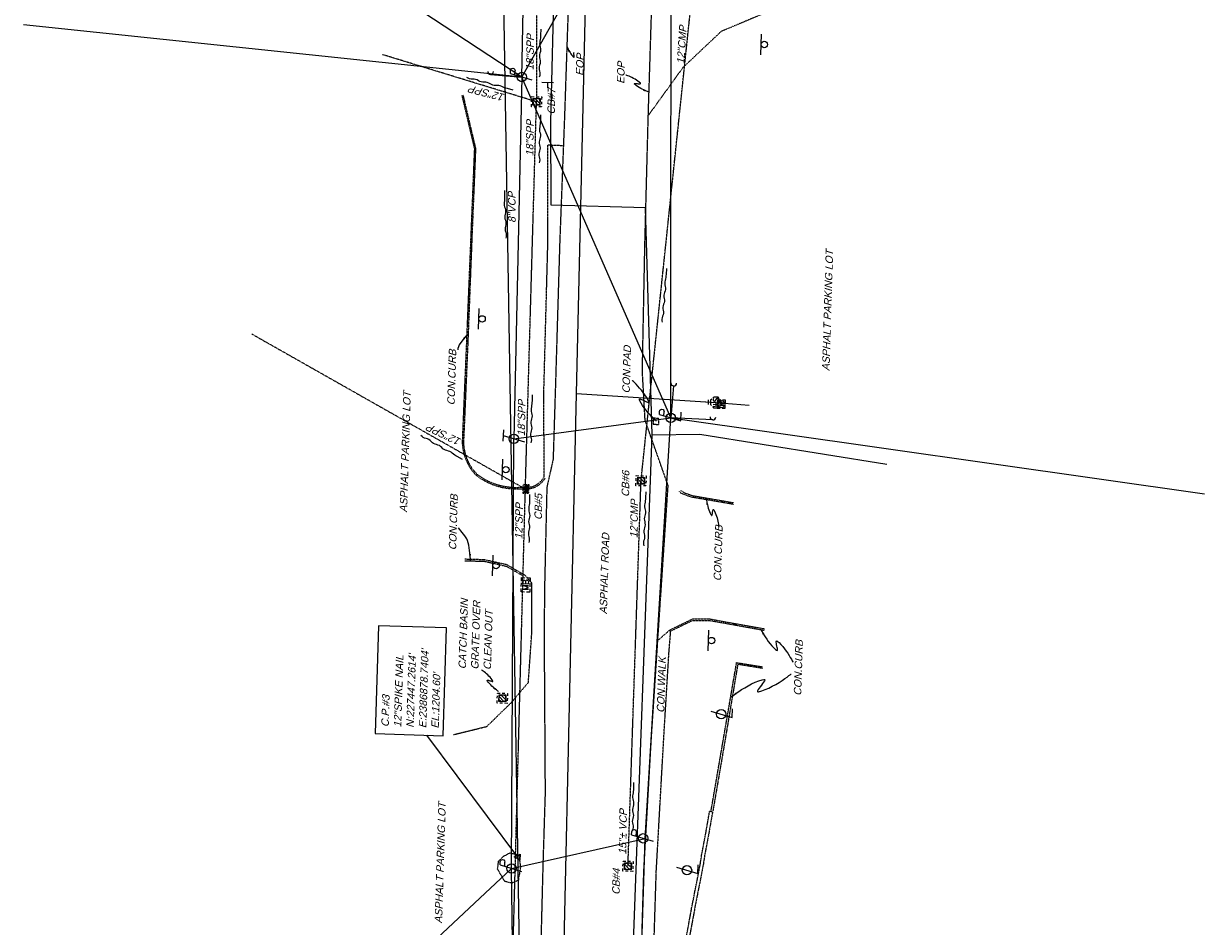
# Model space of a CAD drawing. Header units: feet. Extents: x 2383222 to 2387286, y 226448 to 228577.
# Tile 9 of 15: x 2386714 to 2387107, y 227424 to 227725. Entities that reach past the tile are written whole.
import ezdxf
from ezdxf import colors
from ezdxf.entities.mleader import LeaderData, LeaderLine
from ezdxf.math import Vec2, Vec3

# ---------------------------------------------------------------- set-up
doc = ezdxf.new("R2010")
doc.units = ezdxf.units.FT
doc.header["$MEASUREMENT"] = 0
for name, pattern in [('elecex', [0]), ('gasex', [0]), ('OhDOT_USTN1', [0.055, 0.014, -0.041]), ('OhDOT_USTN2', [0.11, 0.069, -0.041]), ('OhDOT_USTN3', [0.22, 0.165, -0.055]), ('OhDOT_USTN4', [0.22, 0.11, -0.041, 0.028, -0.041]), ('OhDOT_USTN5', [0.11, 0.055, -0.055]), ('OhDOT_USTN6', [0.223, 0.083, -0.028, 0.028, -0.028, 0.028, -0.028]), ('OhDOT_USTN7', [0.221, 0.11, -0.028, 0.055, -0.028]), ('REDO_Drainage01', [1.6, 0.85, -0.75]), ('sanex', [0]), ('teleex', [0]), ('waterex', [0])]:
    doc.linetypes.add(name, pattern=pattern)
for name, color, linetype in [('DR_X_Cells', 121, 'Continuous'), ('DR_X_Storm_Sewer', 151, 'OhDOT_USTN5'), ('DR_X_Text', 7, 'Continuous'), ('PV_X_Curb', 120, 'OhDOT_USTN1'), ('PV_X_Driveway', 7, 'OhDOT_USTN5'), ('PV_X_EOP', 7, 'OhDOT_USTN3'), ('PV_X_Text', 7, 'Continuous'), ('PV_X_Walk', 120, 'OhDOT_USTN5'), ('RD_X_Cells', 7, 'Continuous'), ('RD_X_Concrete_Pad', 9, 'OhDOT_USTN5'), ('RD_X_Text', 7, 'Continuous'), ('RD_X_Wall', 120, 'OhDOT_USTN1'), ('SN_X_Private', 40, 'Continuous'), ('SN_X_Public', 3, 'Continuous'), ('SV_P_Control_Cells_Set', 7, 'Continuous'), ('SV_X_Text', 7, 'Continuous'), ('UT_X_Electric', 1, 'elecex'), ('UT_X_Electric_Cells', 1, 'Continuous'), ('UT_X_Gas', 2, 'gasex'), ('UT_X_Misc_Cells', 7, 'Continuous'), ('UT_X_Sanitary_Line', 3, 'sanex'), ('UT_X_Sanitary_Text', 7, 'Continuous'), ('UT_X_Telecom', 30, 'teleex'), ('UT_X_Unknown_Cells', 7, 'Continuous'), ('UT_X_Water', 133, 'waterex'), ('UT_X_Water_Cells', 131, 'Continuous')]:
    doc.layers.add(name, color=color, linetype=linetype)
doc.layers.add('SC_Scratch7', color=140, linetype='Continuous', plot=False)
doc.styles.add('Slanted Normal (0.125) Font 31', font='arial.ttf', dxfattribs={"oblique": 15, "height": 0.125})
doc.styles.get("Standard").update_dxf_attribs({"font": 'arial.ttf'})
doc.dimstyles.get("Standard").update_dxf_attribs({"dimtxt": 0.18, "dimasz": 0.18, "dimexe": 0.18, "dimexo": 0.0625, "dimgap": 0.09, "dimtad": 0, "dimtih": 1, "dimtoh": 1, "dimdec": 4, "dimzin": 0, "dimdsep": 46, "dimtxsty": 'Standard', "dimcen": 0.09, "dimadec": 0, "dimazin": 0, "dimtfac": 1, "dimtdec": 4, "dimtofl": 0, "dimtmove": 0, "dimatfit": 3, "dimfxl": 1, "dimtolj": 1, "dimtzin": 0, "dimarcsym": 0})

# ---------------------------------------------------------------- blocks, each defined once
blk = doc.blocks.new('PP')
at = {"linetype": 'Continuous'}
for p, q in [((0.043, 0.16), (-0.037, -0.14)), ((0.026, 0.096), (0.085, 0.096)), ((0.043, 0.16), (0.085, 0.16))]:
    blk.add_line(p, q, dxfattribs=at)
blk.add_circle((0, 0), 0.065, dxfattribs=at)
at = {"linetype": 'Continuous', "extrusion": (0, 0, -1)}
blk.add_arc((-0.086, 0.128), 0.0319, 88.8767, 271.1233, dxfattribs=at)
blk = doc.blocks.new('TELP')
at = {"linetype": 'Continuous'}
for p, q in [((0.12, 0.15), (-0.04, 0.15)), ((0.04, 0.15), (-0.04, -0.15))]:
    blk.add_line(p, q, dxfattribs=at)
blk.add_circle((0, 0), 0.065, dxfattribs=at)
blk = doc.blocks.new('TLP(TELEPHONE LINE POLE)')
at = {"xscale": 12, "yscale": 12, "zscale": 12}
blk.add_blockref('TELP', (0, 0), dxfattribs=at)
blk = doc.blocks.new('DM')
at = {"layer": 'UT_X_Misc_Cells', "linetype": 'Continuous', "lineweight": 0}
h = blk.add_hatch(color=2, dxfattribs=at)
edge = h.paths.add_edge_path()
edge.add_arc((0, 0), 0.01, 0, 360)
at = {"layer": 'UT_X_Misc_Cells', "color": 2, "linetype": 'Continuous', "lineweight": 0}
blk.add_arc((0.04, 0), 0.04, 90, 270, dxfattribs=at)
blk = doc.blocks.new('DM_GUY WIRE ANCHOR')
at = {"xscale": 12, "yscale": 12, "zscale": 12}
blk.add_blockref('DM', (0, 0), dxfattribs=at)
blk = doc.blocks.new('LPOLE')
at = {"linetype": 'Continuous', "flags": 128}
blk.add_lwpolyline([(0.039, 0.148), (-0.039, -0.152), (0.079, -0.152)], dxfattribs=at)
at = {"linetype": 'Continuous'}
blk.add_circle((0, 0), 0.065, dxfattribs=at)
blk = doc.blocks.new('PLP')
at = {"layer": 'UT_X_Misc_Cells', "color": 1, "linetype": 'Continuous', "lineweight": 0}
for p, q in [((0.026, 0.096), (0.085, 0.096)), ((0.043, 0.16), (0.085, 0.16))]:
    blk.add_line(p, q, dxfattribs=at)
at = {"layer": 'UT_X_Misc_Cells', "color": 1, "linetype": 'Continuous', "lineweight": 0, "flags": 128}
blk.add_lwpolyline([(0.043, 0.16), (-0.037, -0.14), (0.083, -0.14)], dxfattribs=at)
at = {"layer": 'UT_X_Misc_Cells', "color": 1, "linetype": 'Continuous', "lineweight": 0}
blk.add_circle((0, 0), 0.065, dxfattribs=at)
at = {"layer": 'UT_X_Misc_Cells', "color": 1, "linetype": 'Continuous', "lineweight": 0, "extrusion": (0, 0, -1)}
blk.add_arc((-0.086, 0.128), 0.0319, 88.8767, 271.1233, dxfattribs=at)
blk = doc.blocks.new('WM')
at = {"layer": 'UT_X_Water_Cells', "color": 133, "linetype": 'Continuous', "lineweight": 0, "flags": 128}
for points in [[(-0.02, 0.075), (-0.075, 0.075), (-0.075, 0.02)], [(-0.033, 0.045), (-0.017, -0.045), (0, 0.045), (0.017, -0.045), (0.033, 0.045)], [(0.075, 0.02), (0.075, 0.075), (0.02, 0.075)], [(-0.075, -0.02), (-0.075, -0.075), (-0.02, -0.075)], [(0.02, -0.075), (0.075, -0.075), (0.075, -0.02)]]:
    blk.add_lwpolyline(points, dxfattribs=at)
at = {"layer": 'UT_X_Water_Cells', "color": 133, "linetype": 'Continuous', "lineweight": 0}
blk.add_circle((0, 0), 0.0675, dxfattribs=at)
blk = doc.blocks.new('WME_WATER METER')
at = {"xscale": 12, "yscale": 12, "zscale": 12}
blk.add_blockref('WM', (0, -0.54), dxfattribs=at)
blk = doc.blocks.new('WSS')
at = {"layer": 'UT_X_Water_Cells', "color": 133, "linetype": 'Continuous', "lineweight": 0}
for p, q in [((0.032, 0.106), (-0.032, 0.106)), ((0, 0.074), (0, 0.138)), ((0.02, 0.008), (0.055, -0.01))]:
    blk.add_line(p, q, dxfattribs=at)
at = {"layer": 'UT_X_Water_Cells', "color": 133, "linetype": 'Continuous', "lineweight": 0, "flags": 128}
for points in [[(-0.059, 0.045), (-0.074, 0.03), (-0.074, -0.03), (-0.059, -0.045)], [(-0.055, 0.035), (-0.041, -0.041), (-0.027, 0.035), (-0.013, -0.041), (0.001, 0.035)], [(0.045, 0.059), (0.03, 0.074), (-0.03, 0.074), (-0.045, 0.059)], [(0.059, -0.045), (0.074, -0.03), (0.074, 0.03), (0.059, 0.045)], [(-0.045, -0.059), (-0.03, -0.074), (0.03, -0.074), (0.045, -0.059)]]:
    blk.add_lwpolyline(points, dxfattribs=at)
at = {"layer": 'UT_X_Water_Cells', "color": 133, "linetype": 'Continuous', "lineweight": 0, "extrusion": (0, 0, -1)}
for centre, radius, start, end in [((-0.028, 0.02), 0.0135, 303.6324, 53.7413), ((-0.039, -0.005), 0.04, 61.3463, 118.6537), ((-0.037, -0.009), 0.0316, 235.6037, 316.3305), ((-0.044, -0.022), 0.017, 132.0642, 228.5117)]:
    blk.add_arc(centre, radius, start, end, dxfattribs=at)
blk = doc.blocks.new('SV-SIGN1')
blk.add_line((-0.432, 0.133), (0.432, 0.133))
blk.add_circle((0, 0), 0.133)
blk = doc.blocks.new('MB')
at = {"layer": 'RD_X_Cells', "color": 230, "linetype": 'Continuous', "lineweight": 0}
for p, q in [((-0.026, 0.061), (0.025, 0.061)), ((-0.026, -0.061), (0.025, -0.061))]:
    blk.add_line(p, q, dxfattribs=at)
at = {"layer": 'RD_X_Cells', "color": 230, "linetype": 'Continuous', "lineweight": 0, "flags": 128}
for points in [[(-0.1, 0.013), (-0.1, 0.061), (-0.051, 0.061)], [(-0.065, -0.04), (-0.065, 0.04), (-0.036, -0.04), (-0.008, 0.04), (-0.008, -0.04)], [(0.051, 0.003), (0.054, 0.007), (0.056, 0.009), (0.057, 0.01), (0.058, 0.012), (0.059, 0.014), (0.06, 0.016), (0.061, 0.02), (0.061, 0.022), (0.061, 0.025), (0.061, 0.029), (0.059, 0.032), (0.057, 0.034), (0.054, 0.037), (0.052, 0.038), (0.05, 0.039), (0.047, 0.04), (0.016, 0.04), (0.016, -0.04), (0.051, -0.04), (0.055, -0.037), (0.059, -0.034), (0.062, -0.029), (0.064, -0.024), (0.065, -0.018), (0.065, -0.014), (0.064, -0.01), (0.061, -0.005), (0.058, -0.001), (0.051, 0.003), (0.016, 0.003)], [(0.05, 0.061), (0.1, 0.061), (0.1, 0.013)], [(-0.051, -0.061), (-0.1, -0.061), (-0.1, -0.013)], [(0.1, -0.013), (0.1, -0.061), (0.05, -0.061)]]:
    blk.add_lwpolyline(points, dxfattribs=at)
blk = doc.blocks.new('SGN1P')
at = {"layer": 'SN_X_Public', "color": 3, "linetype": 'Continuous', "lineweight": 0}
for p, q in [((0, 0), (-0.08, 0)), ((0, 0.08), (0, -0.08))]:
    blk.add_line(p, q, dxfattribs=at)
blk = doc.blocks.new('B1')
at = {"xscale": 12, "yscale": 12, "zscale": 12}
blk.add_blockref('SGN1P', (0, 0), dxfattribs=at)
blk = doc.blocks.new('CBS_CATCH BASIN RECTANGLE')
at = {"linetype": 'Continuous', "lineweight": 0}
for p, q in [((-1.15, -0.61), (0.61, 1.15)), ((-1.15, 0.52), (-0.52, 1.15)), ((-0.55, -1.15), (1.15, 0.55)), ((0.58, -1.15), (1.15, -0.58))]:
    blk.add_line(p, q, dxfattribs=at)
at = {"linetype": 'REDO_Drainage01', "lineweight": 0}
for points in [[(-1.67, 1.67), (1.67, 1.67), (1.67, -1.67), (-1.67, -1.67), (-1.67, 1.67)], [(-1, 1), (1, 1), (1, -1), (-1, -1), (-1, 1)]]:
    blk.add_lwpolyline(points, close=True, dxfattribs=at)
at = {"linetype": 'Continuous', "lineweight": 0, "flags": 128}
blk.add_lwpolyline([(-1.15, 1.15), (1.15, 1.15), (1.15, -1.15), (-1.15, -1.15), (-1.15, 1.15)], close=True, dxfattribs=at)
blk = doc.blocks.new('SPT8')
at = {"color": 0, "linetype": 'Continuous'}
blk.add_lwpolyline([(-0.5, -0.36), (0, 0.64), (0.5, -0.36)], close=True, dxfattribs=at)
blk = doc.blocks.new('CB3-X')
at = {"layer": 'Defpoints', "color": 20, "linetype": 'REDO_Drainage01', "lineweight": 0}
blk.add_lwpolyline([(-2.37, 0.75), (2.37, 0.75), (2.37, -1.5), (-2.37, -1.5), (-2.37, 0.75)], close=True, dxfattribs=at)
at = {"layer": 'Defpoints', "color": 21, "linetype": 'OhDOT_USTN2', "lineweight": 53}
blk.add_point((0, 1.42), dxfattribs=at)
at = {"layer": 'Defpoints', "color": 61, "linetype": 'OhDOT_USTN6', "lineweight": 53}
for p in [(0, 0.75), (-2.37, -0.37), (0, -1.5), (2.37, -0.37)]:
    blk.add_point(p, dxfattribs=at)
at = {"layer": 'Defpoints', "color": 21, "linetype": 'OhDOT_USTN5', "lineweight": 53}
blk.add_point((0, 0), dxfattribs=at)
at = {"layer": 'Defpoints', "color": 40, "linetype": 'OhDOT_USTN4', "lineweight": 53}
blk.add_point((0, 0), dxfattribs=at)
at = {"layer": 'Defpoints', "color": 151, "linetype": 'OhDOT_USTN7', "lineweight": 53}
blk.add_point((0, -0.37), dxfattribs=at)
at = {"layer": 'Defpoints', "color": 223, "linetype": 'OhDOT_USTN1', "lineweight": 53}
blk.add_point((0, -2.17), dxfattribs=at)
at = {"layer": 'DR_X_Cells', "color": 151, "linetype": 'Continuous', "lineweight": 0}
for p, q in [((-2.5, -1.76), (-0.75, 0)), ((-2.5, -0.63), (-1.88, 0)), ((-1.44, -1.83), (0.38, 0)), ((-0.31, -1.83), (1.51, 0)), ((0.82, -1.83), (2.5, -0.14)), ((1.94, -1.83), (2.5, -1.28))]:
    blk.add_line(p, q, dxfattribs=at)
at = {"layer": 'DR_X_Cells', "color": 151, "linetype": 'REDO_Drainage01', "lineweight": 0}
blk.add_lwpolyline([(-3.04, 1.42), (3.04, 1.42), (3.04, -2.17), (-3.04, -2.17), (-3.04, 1.42)], close=True, dxfattribs=at)
at = {"layer": 'DR_X_Cells', "color": 151, "linetype": 'Continuous', "lineweight": 0, "flags": 128}
blk.add_lwpolyline([(-2.5, 0), (2.5, 0), (2.5, -1.83), (-2.5, -1.83), (-2.5, 0)], close=True, dxfattribs=at)
blk = doc.blocks.new('CI')
at = {"layer": 'UT_X_Electric_Cells'}
blk.add_blockref('CB3-X', (0, 0), dxfattribs=at)

msp = doc.modelspace()

# ---------------------------------------------------------------- linework, layer by layer
at = {"layer": 'DR_X_Storm_Sewer'}
for p, q in [((2386884.78, 227809.13), (2386884.93, 227699)), ((2386919.75, 227572.68), (2386944.4, 227807.58)), ((2386884.93, 227699), (2386833.52, 227714.76)), ((2386881.22, 227569.97), (2386884.93, 227699)), ((2386790.08, 227621.63), (2386881.22, 227569.97)), ((2386915.4, 227444.22), (2386919.75, 227572.68)), ((2386873.93, 227297.27), (2386881.22, 227569.97))]:
    msp.add_line(p, q, dxfattribs=at)
at = {"layer": 'DR_X_Text'}
msp.add_solid([(2386870.49, 227503.39), (2386870.89, 227503.92), (2386872.28, 227502.44)], dxfattribs=at)
at = {"layer": 'PV_X_Curb'}
for points in [[(2386860.05, 227701.13), (2386864.24, 227683.39), (2386863.06, 227654.91), (2386861.54, 227617.76)], [(2386860.43, 227701.22), (2386864.63, 227683.43), (2386863.45, 227654.9), (2386862.01, 227617.76), (2386860.62, 227585.69)], [(2386861.54, 227617.76), (2386860.18, 227585.67)], [(2386950.52, 227564.83), (2386936.38, 227567.26), (2386933.16, 227568.46), (2386932.51, 227569.07)], [(2386932.86, 227569.57), (2386934.24, 227568.68), (2386936.83, 227567.76), (2386950.62, 227565.38)], [(2386881.17, 227541.13), (2386875.02, 227544.71), (2386867.57, 227546.35), (2386860.99, 227546.53)], [(2386861.01, 227546.04), (2386867.57, 227545.88), (2386874.9, 227544.2), (2386880.33, 227541.1)], [(2386929.43, 227523.02), (2386937.02, 227526.7), (2386942.55, 227526.66), (2386948.91, 227525.48), (2386960.86, 227523.37)], [(2386960.81, 227522.77), (2386948.79, 227524.95), (2386942.45, 227526.06), (2386936.86, 227526.06), (2386929.65, 227522.57)], [(2386943.08, 227462.66), (2386946.92, 227484.97), (2386951.58, 227512.08), (2386960.25, 227510.69)], [(2386960.18, 227510.17), (2386951.97, 227511.5), (2386947.5, 227484.87), (2386943.67, 227462.54)]]:
    msp.add_lwpolyline(points, dxfattribs=at)
for points in [[(2386860.18, 227585.67, 0.188732), (2386864.81, 227574.53, 0.17963), (2386879.31, 227570.06), (2386881.22, 227569.97), (2386883.09, 227570.16, 0.203701), (2386887.82, 227573.6)], [(2386860.62, 227585.69, 0.199682), (2386865.23, 227574.76, 0.174768), (2386879.27, 227570.52), (2386883.08, 227570.64, 0.203254), (2386887.46, 227573.96)]]:
    msp.add_lwpolyline(points, format="xyb", dxfattribs=at)
at = {"layer": 'PV_X_Driveway'}
for points in [[(2386964.72, 227730.13), (2386946.44, 227722.45), (2386933.63, 227710.35), (2386922.17, 227694.47)], [(2386887.46, 227573.96), (2386887.39, 227602.98), (2386888.71, 227651.81), (2386888.65, 227684.65), (2386893.88, 227684.45)], [(2386857.25, 227488.07), (2386868.38, 227490.81), (2386876.52, 227498.74), (2386882.22, 227505.48), (2386883.38, 227522.22), (2386883.34, 227538.62), (2386881.17, 227541.13)], [(2386872.32, 227445.93), (2386873.91, 227447.53), (2386876.06, 227448.68), (2386879.03, 227448), (2386879.59, 227443.86), (2386878.87, 227439.57), (2386876.76, 227438.55), (2386874.39, 227439.16), (2386871.96, 227443.24), (2386872.32, 227445.93)]]:
    msp.add_lwpolyline(points, dxfattribs=at)
at = {"layer": 'PV_X_EOP'}
for points in [[(2386912.93, 227169.92), (2386913.31, 227176.78), (2386913.56, 227184.44), (2386913.75, 227194.58), (2386914.17, 227226.38), (2386916.02, 227280.06), (2386916.25, 227288.95), (2386917.51, 227325.02), (2386918.72, 227365.11), (2386919.73, 227402.44), (2386919.84, 227413.19), (2386920.7, 227442.91), (2386923.21, 227487.06), (2386925.06, 227515.06), (2386925.33, 227519.45), (2386928.78, 227571.09), (2386921.11, 227592.82), (2386920.2, 227609.14), (2386921.04, 227651.66), (2386922.17, 227694.47), (2386923.84, 227747.52)], [(2386895.67, 227736.11), (2386894.25, 227694.14), (2386892.65, 227652.07), (2386891.17, 227602.5), (2386890.45, 227579.77), (2386888.37, 227570.54), (2386887.63, 227538.53), (2386887.45, 227522.44), (2386887.61, 227497.74), (2386887.79, 227468.42), (2386887.08, 227445.77), (2386886.08, 227407.11), (2386885.18, 227366), (2386883.77, 227319.99), (2386882.78, 227290.72), (2386882.59, 227282.41), (2386880.63, 227227.97), (2386878.68, 227173.18), (2386877.01, 227116.92), (2386875.57, 227069.81), (2386875.36, 227047.56), (2386875.16, 227018.24), (2386873.68, 226992.02), (2386871.27, 226992.16)]]:
    msp.add_lwpolyline(points, dxfattribs=at)
at = {"layer": 'PV_X_Text'}
for points in [[(2386895.04, 227717.48), (2386895.06, 227717.43), (2386895.12, 227717.3), (2386895.21, 227717.09), (2386895.34, 227716.83), (2386895.5, 227716.51), (2386895.68, 227716.16), (2386895.89, 227715.79), (2386896.12, 227715.41), (2386896.36, 227715.03), (2386896.62, 227714.66), (2386896.9, 227714.32), (2386897.18, 227714.03), (2386897.32, 227713.9), (2386897.4, 227713.86), (2386897.45, 227713.9), (2386897.47, 227714.01), (2386897.47, 227714.17), (2386897.45, 227714.36), (2386897.43, 227714.58), (2386897.4, 227714.8), (2386897.38, 227715), (2386897.37, 227715.18), (2386897.38, 227715.32), (2386897.42, 227715.39), (2386897.46, 227715.4)], [(2386922.41, 227702.22), (2386922.35, 227702.24), (2386922.17, 227702.31), (2386921.89, 227702.41), (2386921.54, 227702.56), (2386921.11, 227702.74), (2386920.64, 227702.95), (2386920.14, 227703.19), (2386919.63, 227703.46), (2386919.11, 227703.75), (2386918.62, 227704.06), (2386918.16, 227704.39), (2386917.75, 227704.73), (2386917.57, 227704.91), (2386917.51, 227705.01), (2386917.56, 227705.08), (2386917.71, 227705.11), (2386917.92, 227705.11), (2386918.19, 227705.1), (2386918.48, 227705.08), (2386918.77, 227705.05), (2386919.05, 227705.03), (2386919.3, 227705.03), (2386919.48, 227705.05), (2386919.58, 227705.09), (2386919.58, 227705.18), (2386919.54, 227705.23), (2386919.16, 227705.58), (2386918.72, 227705.92), (2386918.24, 227706.24), (2386917.74, 227706.54), (2386917.22, 227706.82), (2386916.71, 227707.08), (2386916.22, 227707.3), (2386915.77, 227707.5), (2386915.38, 227707.66), (2386915.06, 227707.79), (2386914.83, 227707.87), (2386914.71, 227707.92), (2386914.69, 227707.92)], [(2386861.95, 227621.53), (2386860.93, 227620.37), (2386860.03, 227619.22), (2386859.22, 227617.96), (2386858.92, 227617.34), (2386858.74, 227616.77), (2386858.68, 227616.33)], [(2386941.47, 227566.67), (2386941.48, 227566.61), (2386941.51, 227566.41), (2386941.56, 227566.11), (2386941.63, 227565.72), (2386941.72, 227565.25), (2386941.84, 227564.73), (2386941.97, 227564.17), (2386942.14, 227563.59), (2386942.32, 227563.01), (2386942.53, 227562.44), (2386942.77, 227561.9), (2386943.03, 227561.42), (2386943.17, 227561.2), (2386943.26, 227561.12), (2386943.34, 227561.15), (2386943.4, 227561.29), (2386943.46, 227561.49), (2386943.51, 227561.75), (2386943.55, 227562.03), (2386943.6, 227562.32), (2386943.65, 227562.59), (2386943.7, 227562.82), (2386943.76, 227563), (2386943.83, 227563.08), (2386943.92, 227563.07), (2386943.96, 227563.01), (2386944.24, 227562.55), (2386944.49, 227562.04), (2386944.71, 227561.48), (2386944.91, 227560.91), (2386945.08, 227560.32), (2386945.23, 227559.75), (2386945.36, 227559.21), (2386945.46, 227558.71), (2386945.54, 227558.28), (2386945.6, 227557.93), (2386945.64, 227557.68), (2386945.66, 227557.55), (2386945.67, 227557.53)], [(2386862.9, 227546.22), (2386862.82, 227547.85), (2386862.66, 227549.45), (2386862.38, 227551.21), (2386862.18, 227552.05), (2386861.94, 227552.82), (2386861.72, 227553.29), (2386861.04, 227554.37), (2386860.21, 227555.47), (2386858.9, 227557.02)], [(2386959.58, 227523.29), (2386959.63, 227523.19), (2386959.77, 227522.92), (2386960, 227522.51), (2386960.31, 227521.97), (2386960.68, 227521.34), (2386961.12, 227520.64), (2386961.61, 227519.9), (2386962.15, 227519.14), (2386962.72, 227518.38), (2386963.32, 227517.66), (2386963.94, 227517), (2386964.57, 227516.43), (2386964.89, 227516.18), (2386965.07, 227516.11), (2386965.16, 227516.21), (2386965.18, 227516.44), (2386965.16, 227516.77), (2386965.09, 227517.17), (2386965.01, 227517.62), (2386964.92, 227518.07), (2386964.84, 227518.5), (2386964.79, 227518.87), (2386964.79, 227519.16), (2386964.84, 227519.32), (2386964.97, 227519.34), (2386965.07, 227519.28), (2386965.71, 227518.76), (2386966.34, 227518.14), (2386966.95, 227517.45), (2386967.54, 227516.71), (2386968.09, 227515.95), (2386968.61, 227515.19), (2386969.07, 227514.46), (2386969.48, 227513.79), (2386969.82, 227513.21), (2386970.09, 227512.73), (2386970.28, 227512.38), (2386970.38, 227512.2), (2386970.39, 227512.18)], [(2386949.77, 227500.62), (2386949.89, 227500.72), (2386950.22, 227500.97), (2386950.76, 227501.36), (2386951.46, 227501.86), (2386952.3, 227502.44), (2386953.26, 227503.07), (2386954.32, 227503.72), (2386955.44, 227504.37), (2386956.6, 227504.99), (2386957.78, 227505.55), (2386958.95, 227506.02), (2386960.09, 227506.37), (2386960.64, 227506.5), (2386960.91, 227506.48), (2386960.96, 227506.3), (2386960.84, 227505.99), (2386960.59, 227505.58), (2386960.24, 227505.1), (2386959.85, 227504.58), (2386959.44, 227504.05), (2386959.06, 227503.54), (2386958.76, 227503.09), (2386958.57, 227502.73), (2386958.53, 227502.48), (2386958.69, 227502.38), (2386958.85, 227502.39), (2386959.96, 227502.68), (2386961.12, 227503.09), (2386962.3, 227503.61), (2386963.47, 227504.2), (2386964.62, 227504.84), (2386965.71, 227505.49), (2386966.72, 227506.14), (2386967.63, 227506.75), (2386968.4, 227507.29), (2386969.02, 227507.74), (2386969.46, 227508.06), (2386969.69, 227508.24), (2386969.72, 227508.26)]]:
    msp.add_lwpolyline(points, dxfattribs=at)
for points in [[(2386896.2, 227715.82), (2386895.59, 227715.53), (2386895.04, 227717.48)], [(2386920.43, 227702.65), (2386920.68, 227703.27), (2386922.41, 227702.22)], [(2386860.93, 227619.78), (2386860.41, 227620.21), (2386861.95, 227621.53)], [(2386942.15, 227564.76), (2386941.49, 227564.65), (2386941.47, 227566.67)], [(2386862.42, 227548.19), (2386863.09, 227548.24), (2386862.9, 227546.22)], [(2386960.84, 227521.7), (2386960.26, 227521.38), (2386959.58, 227523.29)], [(2386951.18, 227502.07), (2386951.58, 227501.54), (2386949.77, 227500.62)]]:
    msp.add_solid(points, dxfattribs=at)
at = {"layer": 'PV_X_Walk'}
msp.add_lwpolyline([(2386938.73, 227367.15), (2386922.77, 227370.12), (2386923.67, 227401.45), (2386923.58, 227403.26), (2386924.84, 227442.74), (2386927.32, 227486.77), (2386929.02, 227514.93), (2386929.61, 227522.36), (2386929.43, 227523.02), (2386925.33, 227519.45)], dxfattribs=at)
at = {"layer": 'RD_X_Concrete_Pad'}
msp.add_lwpolyline([(2386925.72, 227593.37), (2386923.84, 227593.66), (2386923.84, 227591.59), (2386925.64, 227591.42)], close=True, dxfattribs=at)
at = {"layer": 'RD_X_Text'}
msp.add_lwpolyline([(2386924.82, 227592.56), (2386924.74, 227592.64), (2386924.52, 227592.85), (2386924.17, 227593.19), (2386923.72, 227593.63), (2386923.2, 227594.17), (2386922.63, 227594.79), (2386922.03, 227595.47), (2386921.42, 227596.21), (2386920.83, 227596.97), (2386920.28, 227597.75), (2386919.8, 227598.54), (2386919.4, 227599.32), (2386919.24, 227599.7), (2386919.22, 227599.89), (2386919.34, 227599.96), (2386919.57, 227599.92), (2386919.9, 227599.8), (2386920.28, 227599.62), (2386920.69, 227599.42), (2386921.12, 227599.21), (2386921.52, 227599.02), (2386921.87, 227598.87), (2386922.16, 227598.78), (2386922.34, 227598.79), (2386922.39, 227598.92), (2386922.36, 227599.03), (2386922.01, 227599.8), (2386921.57, 227600.58), (2386921.05, 227601.37), (2386920.48, 227602.15), (2386919.88, 227602.9), (2386919.27, 227603.61), (2386918.68, 227604.26), (2386918.13, 227604.84), (2386917.64, 227605.34), (2386917.24, 227605.73), (2386916.95, 227606), (2386916.8, 227606.15), (2386916.78, 227606.17)], dxfattribs=at)
msp.add_solid([(2386923.16, 227593.72), (2386923.62, 227594.2), (2386924.82, 227592.56)], dxfattribs=at)
at = {"layer": 'RD_X_Wall'}
msp.add_lwpolyline([(2386934.18, 227417.23), (2386935.67, 227425.03), (2386935.67, 227425.1), (2386936.58, 227429.97), (2386936.55, 227430.05), (2386937.6, 227435.17), (2386937.58, 227435.28), (2386938.61, 227440.25), (2386938.61, 227440.36), (2386939.58, 227445.37), (2386939.57, 227445.5), (2386939.88, 227447.58), (2386939.89, 227447.74), (2386941.5, 227456.13), (2386941.5, 227456.26), (2386942.61, 227462.59), (2386943.59, 227462.39), (2386942.48, 227456.06), (2386942.48, 227455.92), (2386940.87, 227447.53), (2386940.86, 227447.38), (2386940.55, 227445.3), (2386940.56, 227445.17), (2386939.59, 227440.16), (2386939.59, 227440.05), (2386938.56, 227435.07), (2386938.57, 227434.97), (2386937.53, 227429.85), (2386937.56, 227429.77), (2386936.65, 227424.9), (2386936.65, 227424.83), (2386935.36, 227418.02)], dxfattribs=at)
at = {"layer": 'SC_Scratch7'}
for points in [[(2386886.34, 227723.22), (2386886.28, 227721.22, -0.041595), (2386886.05, 227719.23, 0.125362), (2386886.16, 227717.23, -0.167832), (2386886.09, 227715.23, 0.167832), (2386886.03, 227713.23, -0.167832), (2386885.97, 227711.23, 0.167832), (2386885.91, 227709.23, -0.167832), (2386885.85, 227707.23, -0.167832)], [(2386877.15, 227702.89), (2386875.23, 227703.41, -0.041595), (2386873.34, 227704.1, 0.125362), (2386871.37, 227704.46, -0.167832), (2386869.44, 227704.99, 0.167832), (2386867.51, 227705.52, -0.167832), (2386865.58, 227706.04, 0.167832), (2386863.65, 227706.57, -0.167832), (2386861.72, 227707.1, -0.167832)], [(2386886.29, 227694.62), (2386886.22, 227692.62, -0.041595), (2386886, 227690.63, 0.125362), (2386886.1, 227688.62, -0.167832), (2386886.04, 227686.62, 0.167832), (2386885.98, 227684.62, -0.167832), (2386885.92, 227682.63, 0.167832), (2386885.85, 227680.63, -0.167832), (2386885.79, 227678.63, -0.167832)], [(2386874.25, 227669.49), (2386874.31, 227667.49, -0.041595), (2386874.21, 227665.49, 0.125362), (2386874.44, 227663.5, -0.167832), (2386874.5, 227661.5, 0.167832), (2386874.56, 227659.5, -0.167832), (2386874.62, 227657.5, 0.167832), (2386874.68, 227655.5, -0.167832), (2386874.74, 227653.5, -0.167832)], [(2386928.28, 227643.47), (2386928.11, 227641.47, -0.041595), (2386927.78, 227639.5, 0.125362), (2386927.78, 227637.49, -0.167832), (2386927.61, 227635.5, 0.167832), (2386927.44, 227633.5, -0.167832), (2386927.27, 227631.51, 0.167832), (2386927.1, 227629.52, -0.167832), (2386926.94, 227627.52, 0.167832), (2386926.77, 227625.53, 0.167832)], [(2386883.5, 227601.29), (2386883.44, 227599.29, -0.041595), (2386883.21, 227597.3, 0.125362), (2386883.31, 227595.3, -0.167832), (2386883.25, 227593.3, 0.167832), (2386883.19, 227591.3, -0.167832), (2386883.13, 227589.3, 0.167832), (2386883.07, 227587.3, -0.167832), (2386883.01, 227585.3, -0.167832)], [(2386860.27, 227579.73), (2386858.54, 227580.74, -0.041595), (2386856.89, 227581.88, 0.125362), (2386855.08, 227582.74, -0.167832), (2386853.35, 227583.75, 0.167832), (2386851.62, 227584.75, -0.167832), (2386849.89, 227585.75, 0.167832), (2386848.16, 227586.76, -0.167832), (2386846.43, 227587.76, -0.167832)], [(2386882.65, 227568.09), (2386882.61, 227566.09, -0.041595), (2386882.4, 227564.09, 0.125362), (2386882.53, 227562.09, -0.167832), (2386882.49, 227560.09, 0.167832), (2386882.44, 227558.09, -0.167832), (2386882.4, 227556.09, 0.167832), (2386882.36, 227554.09, -0.167832), (2386882.32, 227552.09, -0.167832)], [(2386921.32, 227569.01), (2386921.25, 227567.01, -0.041595), (2386921.01, 227565.02, 0.125362), (2386921.1, 227563.01, -0.167832), (2386921.03, 227561.01, 0.167832), (2386920.96, 227559.02, -0.167832), (2386920.89, 227557.02, 0.167832), (2386920.81, 227555.02, -0.167832), (2386920.74, 227553.02, 0.167832), (2386920.67, 227551.02, 0.167832)], [(2386917.26, 227472.14), (2386917.22, 227470.14, -0.041595), (2386917.01, 227468.14, 0.125362), (2386917.14, 227466.14, -0.167832), (2386917.1, 227464.14, 0.167832), (2386917.06, 227462.14, -0.167832), (2386917.02, 227460.14, 0.167832), (2386916.97, 227458.14, -0.167832), (2386916.93, 227456.14, -0.167832)]]:
    msp.add_lwpolyline(points, format="xyb", dxfattribs=at)
msp.add_lwpolyline([(2386872.28, 227502.44), (2386872.23, 227502.48), (2386872.08, 227502.59), (2386871.86, 227502.75), (2386871.57, 227502.97), (2386871.23, 227503.24), (2386870.85, 227503.56), (2386870.46, 227503.9), (2386870.05, 227504.28), (2386869.66, 227504.67), (2386869.28, 227505.08), (2386868.95, 227505.5), (2386868.66, 227505.91), (2386868.54, 227506.12), (2386868.51, 227506.23), (2386868.58, 227506.27), (2386868.72, 227506.27), (2386868.91, 227506.22), (2386869.14, 227506.15), (2386869.4, 227506.06), (2386869.66, 227505.97), (2386869.91, 227505.89), (2386870.12, 227505.82), (2386870.29, 227505.8), (2386870.4, 227505.81), (2386870.42, 227505.89), (2386870.39, 227505.95), (2386870.14, 227506.37), (2386869.82, 227506.79), (2386869.47, 227507.2), (2386869.08, 227507.6), (2386868.68, 227507.99), (2386868.28, 227508.35), (2386867.89, 227508.68), (2386867.53, 227508.97), (2386867.21, 227509.21), (2386866.95, 227509.41), (2386866.77, 227509.55), (2386866.67, 227509.62), (2386866.65, 227509.63)], dxfattribs=at)
at = {"layer": 'SV_X_Text'}
msp.add_lwpolyline([(2386853.81, 227487.72), (2386854.91, 227523.64), (2386832.3, 227524.34), (2386831.19, 227488.42)], close=True, dxfattribs=at)
at = {"layer": 'UT_X_Electric'}
for p, q in [((2386876.61, 227443.5), (2386921.18, 227453.49)), ((2386819.42, 227389.9), (2386876.61, 227443.5))]:
    msp.add_line(p, q, dxfattribs=at)
for points in [[(2386880.02, 227707.27), (2386884.33, 227926.63)], [(2386896.58, 226749.64), (2386900.01, 226892.15), (2386908.07, 227039.19), (2386908.3, 227098.36), (2386911.59, 227177.38), (2386917.01, 227322.81), (2386921.18, 227453.49), (2386929.67, 227593.63), (2386880.02, 227707.27), (2386714.08, 227724.63)], [(2386929.67, 227593.63), (2387107.41, 227568.3)]]:
    msp.add_lwpolyline(points, dxfattribs=at)
at = {"layer": 'UT_X_Electric_Cells'}
for p, q in [((2386869.61, 227708.13), (2386880.02, 227707.27)), ((2386930.62, 227604.31), (2386929.67, 227593.63)), ((2386943.66, 227592.98), (2386929.67, 227593.63))]:
    msp.add_line(p, q, dxfattribs=at)
at = {"layer": 'UT_X_Gas'}
for points in [[(2386910.65, 226880.55), (2386909.49, 226931.37), (2386910.16, 226990.72), (2386910.2, 226993.86), (2386911.62, 227093.45), (2386905.07, 227093.74), (2386908.02, 227179.57), (2386909.78, 227234.84), (2386916.59, 227234.6), (2386917.04, 227252.12), (2386910.59, 227252.26), (2386912.29, 227308.89), (2386914.77, 227363.71), (2386916.94, 227409.77), (2386923.41, 227588.03), (2386921.22, 227663.68), (2386889.8, 227664.52), (2386889.74, 227692.21), (2386892.17, 227791.41)], [(2386923.41, 227588.03), (2386939.3, 227588.22), (2387001.6, 227578.27)]]:
    msp.add_lwpolyline(points, dxfattribs=at)
at = {"layer": 'UT_X_Sanitary_Line'}
msp.add_lwpolyline([(2386832.37, 227243.57), (2386881.96, 227254.98), (2386872.77, 227807.03), (2386885.25, 227972.02), (2386896.53, 228189.89), (2386900.56, 228320.22)], dxfattribs=at)
at = {"layer": 'UT_X_Telecom'}
for points in [[(2386880.02, 227707.27), (2386929.79, 227795.29), (2386942.89, 227909.84)], [(2386929.67, 227593.63), (2386929.79, 227795.29)], [(2386880.02, 227707.27), (2386877.39, 227586.69), (2386929.67, 227593.63)], [(2386896.58, 226749.64), (2386900.01, 226892.15), (2386908.07, 227039.19), (2386908.3, 227098.36), (2386911.59, 227177.38), (2386917.01, 227322.81), (2386921.18, 227453.49), (2386929.67, 227593.63)], [(2386849.83, 226731.32), (2386857.37, 226898), (2386871.68, 227073.04), (2386878.73, 227288.89), (2386876.61, 227443.5), (2386877.39, 227586.69)]]:
    msp.add_lwpolyline(points, dxfattribs=at)
at = {"layer": 'UT_X_Water'}
for points in [[(2386888.3, 227204.2), (2386891.45, 227317.03), (2386892.9, 227357.99), (2386893.99, 227413.83), (2386898.2, 227601.78), (2386903.36, 227821.93), (2386909.01, 227984.95), (2386909.14, 227987.42), (2386909.55, 228007.46), (2386910.79, 228052.37), (2386910.91, 228053.54), (2386918.15, 228362.9), (2386918.49, 228364.85), (2386920.94, 228444.6), (2386924.42, 228561.37)], [(2386898.2, 227601.78), (2386944.67, 227598.78), (2386955.8, 227597.9)]]:
    msp.add_lwpolyline(points, dxfattribs=at)

# ---------------------------------------------------------------- block references
at = {"layer": 'DR_X_Cells', "rotation": 88.23333334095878}
for p in [(2386884.93, 227699), (2386919.75, 227572.68), (2386873.55, 227500.21)]:
    msp.add_blockref('CBS_CATCH BASIN RECTANGLE', p, dxfattribs=at)
at = {"layer": 'DR_X_Cells', "xscale": 0.5, "yscale": 0.5, "zscale": 0.5, "rotation": 88.23333334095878}
msp.add_blockref('CI', (2386881.22, 227569.97, 1197), dxfattribs=at)
at = {"layer": 'SC_Scratch7', "rotation": 88.23333334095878}
msp.add_blockref('CBS_CATCH BASIN RECTANGLE', (2386915.4, 227444.22), dxfattribs=at)
at = {"layer": 'SN_X_Private', "xscale": 8, "yscale": 8, "zscale": 8, "rotation": 88.23333334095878}
for p in [(2386960.82, 227718.1), (2386866.8, 227626.65), (2386874.71, 227576.4), (2386871.46, 227544.46), (2386943.25, 227519.44)]:
    msp.add_blockref('SV-SIGN1', p, dxfattribs=at)
at = {"layer": 'SN_X_Public', "xscale": 2, "yscale": 2, "zscale": 2, "rotation": 88.23333334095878}
msp.add_blockref('B1', (2386888.62, 227705.53), dxfattribs=at)
at = {"layer": 'SV_P_Control_Cells_Set', "xscale": 2, "yscale": 2, "zscale": 2, "rotation": 88.23333334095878}
msp.add_blockref('SPT8', (2386878.74, 227447.26, 1204.6), dxfattribs=at)
at = {"layer": 'UT_X_Electric_Cells', "rotation": 88.23333334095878}
for name, p, xscale, yscale, zscale in [('PP', (2386880.02, 227707.27), 24, 24, 24), ('DM_GUY WIRE ANCHOR', (2386869.61, 227708.13), 2, 2, 2), ('DM_GUY WIRE ANCHOR', (2386930.62, 227604.31), 2, 2, 2), ('PLP', (2386929.67, 227593.63, 1195.9), 24, 24, 24), ('DM_GUY WIRE ANCHOR', (2386943.66, 227592.98), 2, 2, 2), ('TLP(TELEPHONE LINE POLE)', (2386877.39, 227586.69), 2, 2, 2), ('LPOLE', (2386946.47, 227494.88), 24, 24, 24), ('PP', (2386920.43, 227453.52), 24, 24, 24), ('PP', (2386876.61, 227443.5), 24, 24, 24), ('LPOLE', (2386935.06, 227442.89), 24, 24, 24)]:
    msp.add_blockref(name, p, dxfattribs=dict(at, xscale=xscale, yscale=yscale, zscale=zscale))
at = {"layer": 'UT_X_Unknown_Cells', "xscale": 24, "yscale": 24, "zscale": 24, "rotation": 88.23333334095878}
msp.add_blockref('MB', (2386881.33, 227537.99), dxfattribs=at)
at = {"layer": 'UT_X_Water_Cells', "xscale": 24, "yscale": 24, "zscale": 24, "rotation": 88.23333334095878}
msp.add_blockref('WSS', (2386944.67, 227598.78), dxfattribs=at)
at = {"layer": 'UT_X_Water_Cells', "xscale": 1.5, "yscale": 1.5, "rotation": 88.23333334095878}
msp.add_blockref('WME_WATER METER', (2386945.67, 227598.27, 1194.07), dxfattribs=at)

# ---------------------------------------------------------------- texts
at = {"layer": 'DR_X_Text', "style": 'Slanted Normal (0.125) Font 31', "oblique": 15}
for s, rotation, p in [('12"CMP', 86.3662, (2386934.15, 227711.48)), ('18"SPP', 89.0881, (2386883.92, 227709.45)), ('12"SPP', 165.592, (2386874.55, 227701.52)), ('CB#7', 89.0881, (2386891.03, 227694.76)), ('18"SPP', 89.0881, (2386883.86, 227680.85)), ('18"SPP', 89.0881, (2386881.07, 227587.52)), ('12"SPP', 154.3694, (2386860.12, 227586.51)), ('CB#6', 89.0881, (2386915.76, 227567.27)), ('12"SPP', 89.0881, (2386880.22, 227553.14)), ('CB#5', 89.0881, (2386886.72, 227559.6)), ('12"CMP', 89.0881, (2386918.57, 227553.55)), ('15"%%P VCP', 89.0881, (2386914.81, 227448.08)), ('CB#4', 89.0881, (2386912.62, 227434.66))]:
    msp.add_text(s, height=2.5, rotation=rotation, dxfattribs=at).set_placement(p)
at = {"layer": 'DR_X_Text', "insert": (2386858.91, 227509.93), "char_height": 2.5, "width": 31.4974, "attachment_point": 1, "rotation": 88.2333, "style": 'Slanted Normal (0.125) Font 31'}
msp.add_mtext('CATCH BASIN GRATE OVER CLEAN OUT', dxfattribs=at)
at = {"layer": 'PV_X_Text', "char_height": 2.5, "attachment_point": 1, "style": 'Slanted Normal (0.125) Font 31'}
for s, insert, width, rotation in [('EOP', (2386898.02, 227707.71), 44.2227, 88.2333), ('EOP', (2386911.66, 227705.04), 44.2227, 88.2333), ('ASPHALT PARKING LOT', (2386980.03, 227609.34), 44.2227, 88.2333), ('CON.CURB ', (2386855.15, 227597.89), 18.0684, 88.2333), ('ASPHALT PARKING LOT', (2386839.32, 227562.16), 43.978, 88.2333), ('CON.CURB ', (2386855.66, 227549.59), 18.0684, 88.2333), ('CON.CURB ', (2386943.89, 227539.28), 30.4913, 88.2333), ('ASPHALT ROAD', (2386905.89, 227528.3), 44.2227, 88.2333), ('CON.CURB ', (2386970.61, 227501.06), 30.4913, 88.2333), ('CON.WALK', (2386924.96, 227495.38), 37.0286, 88.1436), ('ASPHALT PARKING LOT', (2386850.98, 227425.18), 43.978, 88.2333)]:
    msp.add_mtext(s, dxfattribs=dict(at, insert=insert, width=width, rotation=rotation))
at = {"layer": 'RD_X_Text', "insert": (2386913.46, 227601.85), "char_height": 2.5, "width": 29.326, "attachment_point": 1, "rotation": 88.2333, "style": 'Slanted Normal (0.125) Font 31'}
msp.add_mtext('CON.PAD', dxfattribs=at)
at = {"layer": 'SV_X_Text', "insert": (2386842.8, 227490.36), "char_height": 2.5, "attachment_point": 4, "rotation": 88.2333, "style": 'Slanted Normal (0.125) Font 31'}
msp.add_mtext('C.P.#3\\P12"SPIKE NAIL\\PN:227447.2614\'^JE:2386878.7404\'^JEL:1204.60\'', dxfattribs=at)
at = {"layer": 'UT_X_Sanitary_Text', "insert": (2386875.48, 227658.63), "char_height": 2.5, "width": 34.8615, "attachment_point": 1, "rotation": 90.3236, "style": 'Slanted Normal (0.125) Font 31'}
msp.add_mtext('8"VCP', dxfattribs=at)

# ---------------------------------------------------------------- leaders
at = {"layer": 'RD_X_Text'}
ml = msp.add_multileader_mtext('Standard', dxfattribs=at)
ml.set_content('\\pxi-3,l4,t4;(6) CON. BLOCKS', color=256, style='Slanted Normal (0.125) Font 31')
ml.set_leader_properties(color=9)
ml.build(insert=Vec2(0, 0))
ml.multileader.update_dxf_attribs({"text_right_attachment_type": 3, "dogleg_length": 0.125, "arrow_head_size": 2.5, "scale": 20})
ctx = ml.context
ctx.base_point, ctx.scale, ctx.char_height, ctx.arrow_head_size, ctx.landing_gap_size, ctx.plane_origin, ctx.plane_x_axis, ctx.plane_y_axis = Vec3(2386977.91, 228059.22), 20, 2.5, 2.5, 1.2, Vec3(2386972.28, 228087.53), Vec3(0.03054, 0.999534), Vec3(-0.999534, 0.03054)
ctx.right_attachment, ctx.text_align_type = 3, 2
notes = []
notes.append((ctx, [(1, (1, 1, 0), (2386979.01, 228093.7), (-0.03054, -0.999534), 2.5, [(0, [(2386970.97, 228097.24)], 0, [])])]))
ctx.mtext.insert, ctx.mtext.text_direction, ctx.mtext.rotation, ctx.mtext.width, ctx.mtext.alignment, ctx.mtext.flow_direction = Vec3(2386977.24, 228090.05), Vec3(0.03054, 0.999534), 1.540251, 35.1215, 3, 5
ml = msp.add_multileader_mtext('Standard', dxfattribs=at)
ml.set_content('\\pxi-3,l4,t4;R. WALL', color=256, style='Slanted Normal (0.125) Font 31')
ml.set_leader_properties(color=9)
ml.build(insert=Vec2(0, 0))
ml.multileader.update_dxf_attribs({"text_right_attachment_type": 3, "dogleg_length": 0.125, "arrow_head_size": 2.5, "scale": 20})
ctx = ml.context
ctx.base_point, ctx.scale, ctx.char_height, ctx.arrow_head_size, ctx.landing_gap_size, ctx.plane_origin, ctx.plane_x_axis, ctx.plane_y_axis = Vec3(2386983.33, 228059.92, 1197), 20, 2.5, 2.5, 1.2, Vec3(2386957.46, 228080.88, 1197), Vec3(0.03054, 0.999534), Vec3(-0.999534, 0.03054)
ctx.right_attachment, ctx.text_align_type = 3, 2
notes.append((ctx, [(0, (1, 1, 0), (2386983.26, 228057.42, 1197), (0.03054, 0.999534), 2.5, [(1, [(2386969.83, 228053.63, 1197), (2386971.69, 228058.09, 1197)], 0, [])])]))
ctx.mtext.insert, ctx.mtext.text_direction, ctx.mtext.rotation, ctx.mtext.width, ctx.mtext.alignment, ctx.mtext.flow_direction = Vec3(2386982.55, 228075.39, 1197), Vec3(0.03054, 0.999534), 1.540251, 35.1215, 3, 5
at = {"layer": 'SV_X_Text'}
for points in [[(2386880.02, 227707.27), (2386839.04, 227734.23)], [(2386878.74, 227447.26), (2386848.45, 227487.89)]]:
    msp.add_leader(points, dimstyle='Standard', override={"dimscale": 20, "dimtxt": 0.02, "dimasz": 0.1}, dxfattribs=at)
for ctx, leaders in notes:
    for number, flags, end, landing, length, lines in leaders:
        leader = LeaderData()
        leader.index, (leader.has_last_leader_line, leader.has_dogleg_vector, leader.attachment_direction) = number, flags
        leader.last_leader_point, leader.dogleg_vector, leader.dogleg_length = Vec3(end), Vec3(landing), length
        for number, points, colour, breaks in lines:
            line = LeaderLine()
            line.index, line.vertices, line.color, line.breaks = number, Vec3.list(points), colors.encode_raw_color(colour), breaks
            leader.lines.append(line)
        ctx.leaders.append(leader)

doc.saveas('drawing.dxf')
